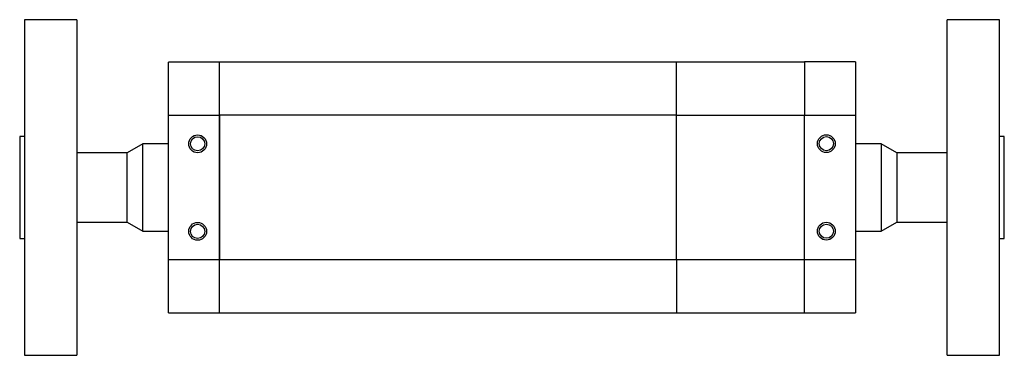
# Model space of a CAD drawing. Header units: inches. Extents: x 1.9 to 14.3, y 1.4 to 9.1.
# Tile 1 of 7: x 4.2 to 7.6, y 1.4 to 2.6. Entities that reach past the tile are written whole.
import ezdxf

# ---------------------------------------------------------------- set-up
doc = ezdxf.new("R2010")
doc.units = ezdxf.units.IN
doc.header["$MEASUREMENT"] = 0

msp = doc.modelspace()

# ---------------------------------------------------------------- linework, layer by layer
at = {"color": 7, "linetype": 'Continuous', "lineweight": 25}
for p, q in [((4.4265, 2.555), (4.2494, 2.555)), ((4.2494, 2.555), (4.2494, 1.4231)), ((4.4265, 2.555), (4.4265, 1.4231)), ((7.5387, 2.5553), (7.3616, 2.5553)), ((7.3616, 1.4234), (7.3616, 2.5553)), ((7.5387, 1.4234), (7.5387, 2.5553)), ((4.9078, 2.4123), (4.7356, 2.4123)), ((4.7356, 2.2329), (4.7356, 2.4123)), ((6.4492, 2.4125), (4.9078, 2.4125)), ((4.9078, 2.233), (4.9078, 2.4125)), ((6.8803, 2.4125), (6.4492, 2.4125)), ((6.4492, 2.233), (6.4492, 2.4125)), ((7.0525, 2.4126), (6.8803, 2.4126)), ((6.8803, 2.4126), (6.8803, 2.2331)), ((7.0525, 2.4126), (7.0525, 2.2331)), ((4.7356, 2.2329), (4.9078, 2.2329)), ((4.7356, 1.7453), (4.7356, 2.2329)), ((6.4492, 2.233), (4.9078, 2.233)), ((4.9078, 1.7454), (4.9078, 2.233)), ((4.9078, 2.2329), (4.9078, 1.7453)), ((6.4492, 2.233), (6.8803, 2.233)), ((6.4492, 1.7454), (6.4492, 2.233)), ((6.8803, 2.2331), (7.0525, 2.2331)), ((6.8803, 1.7456), (6.8803, 2.2331)), ((7.0525, 2.2331), (7.0525, 1.7456)), ((4.2494, 2.1608), (4.2336, 2.1608)), ((4.2336, 2.1608), (4.2336, 2.1105)), ((7.5545, 2.1611), (7.5387, 2.1611)), ((7.5545, 2.1108), (7.5545, 2.1611)), ((4.6487, 2.1367), (4.5958, 2.1062)), ((4.7356, 2.1367), (4.6487, 2.1367)), ((4.6487, 1.8414), (4.6487, 2.1367)), ((7.1394, 2.137), (7.0525, 2.137)), ((7.1923, 2.1065), (7.1394, 2.137)), ((7.1394, 2.137), (7.1394, 1.8417)), ((4.2336, 2.1105), (4.2336, 1.8173)), ((4.5958, 2.1062), (4.4265, 2.1062)), ((4.5958, 1.872), (4.5958, 2.1062)), ((7.3616, 2.1065), (7.1923, 2.1065)), ((7.1923, 2.1065), (7.1923, 1.8722)), ((7.5545, 1.8176), (7.5545, 2.1108)), ((4.4265, 1.872), (4.5958, 1.872)), ((4.5958, 1.872), (4.6487, 1.8414)), ((7.1394, 1.8417), (7.1923, 1.8722)), ((7.1923, 1.8722), (7.3616, 1.8722)), ((4.6487, 1.8414), (4.7356, 1.8414)), ((7.0525, 1.8417), (7.1394, 1.8417)), ((4.2336, 1.8173), (4.2494, 1.8173)), ((7.5387, 1.8176), (7.5545, 1.8176)), ((4.7356, 1.5659), (4.7356, 1.7453)), ((4.9078, 1.7453), (4.7356, 1.7453)), ((6.4492, 1.7454), (4.9078, 1.7454)), ((4.9078, 1.5659), (4.9078, 1.7453)), ((6.4492, 1.7454), (6.4492, 1.566)), ((6.8803, 1.7454), (6.4492, 1.7454)), ((6.8803, 1.7456), (6.8803, 1.7454)), ((7.0525, 1.7456), (6.8803, 1.7456)), ((6.8803, 1.566), (6.8803, 1.7454)), ((7.0525, 1.7456), (7.0525, 1.5661)), ((4.7356, 1.5659), (4.9078, 1.5659)), ((4.9078, 1.566), (6.4492, 1.566)), ((6.4492, 1.566), (6.8803, 1.566)), ((6.8803, 1.5661), (7.0525, 1.5661)), ((4.2494, 1.4231), (4.4265, 1.4231)), ((7.3616, 1.4234), (7.5387, 1.4234))]:
    msp.add_line(p, q, dxfattribs=at)
for centre, radius in [((4.8338, 2.1366), 0.03), ((4.8338, 2.1366), 0.0238), ((6.9543, 2.1371), 0.03), ((6.9543, 2.1371), 0.0238), ((4.8338, 1.8413), 0.03), ((4.8338, 1.8413), 0.0238), ((6.9543, 1.8419), 0.03), ((6.9543, 1.8419), 0.0238)]:
    msp.add_circle(centre, radius, dxfattribs=at)

doc.saveas('drawing.dxf')
